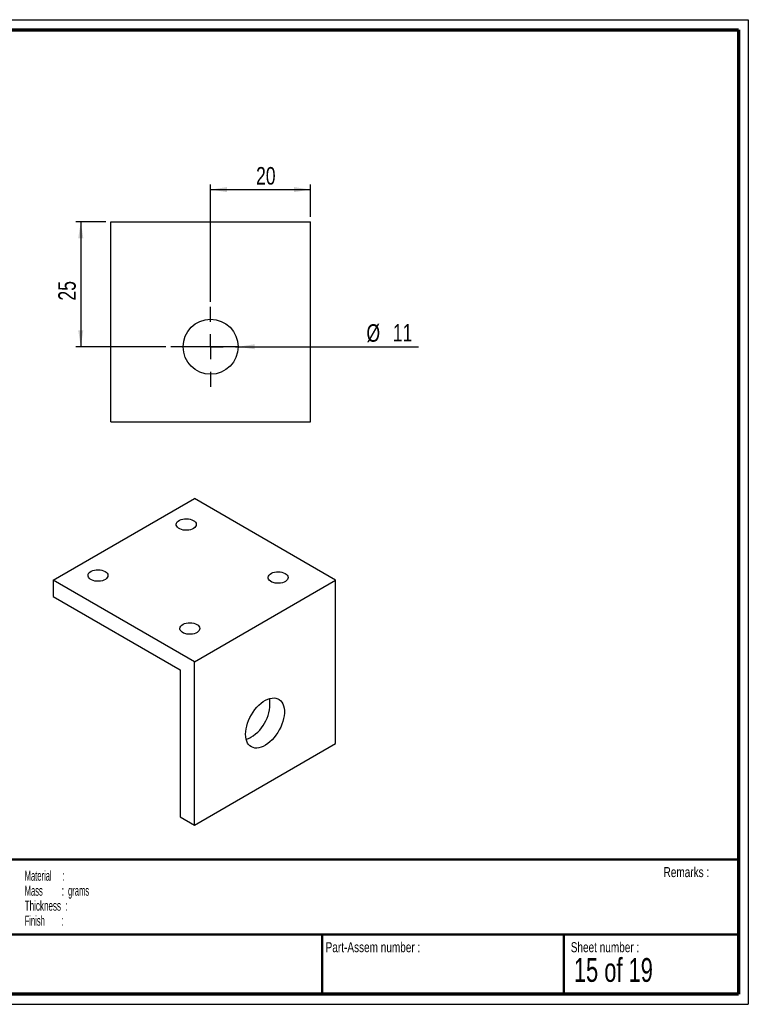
# Paper-space layout 'Angle profile 40x40x4 (Wall mount)' of a CAD drawing. Header units: millimetres. Extents: x 7 to 291, y 7 to 204.
# Tile 2 of 2: x 145 to 291, y 7 to 204. Entities that reach past the tile are written whole.
import ezdxf

# ---------------------------------------------------------------- set-up
doc = ezdxf.new("R2010")
doc.units = ezdxf.units.MM
for name, color, linetype in [('LAYER1', 7, 'Continuous'), ('LAYER2', 7, 'Continuous'), ('LOGO', 7, 'Continuous')]:
    doc.layers.add(name, color=color, linetype=linetype)
doc.styles.add('SLDTEXTSTYLE1', font='TXT', dxfattribs={"width": 0.75})
doc.styles.add('SLDTEXTSTYLE4', font='TXT', dxfattribs={"width": 0.5675})
doc.styles.add('SLDTEXTSTYLE5', font='TXT', dxfattribs={"width": 0.55})
doc.styles.add('SLDTEXTSTYLE6', font='TXT', dxfattribs={"width": 0.605})
doc.styles.add('SLDTEXTSTYLE7', font='TXT', dxfattribs={"width": 0.549})
doc.styles.add('SLDTEXTSTYLE9', font='TXT', dxfattribs={"width": 0.6875})
doc.dimstyles.new('SLDDIMSTYLE13', dxfattribs={"dimtxt": 3.5, "dimasz": 3.302, "dimexe": 0, "dimexo": 0.0625, "dimgap": 0.875, "dimtad": 1, "dimrnd": 1e-09, "dimzin": 12, "dimdsep": 46, "dimtxsty": 'SLDTEXTSTYLE1', "dimblk1": 'NONE', "dimsah": 1, "dimcen": 0, "dimadec": 0, "dimazin": 3, "dimtfac": 1, "dimtmove": 0, "dimatfit": 3, "dimldrblk": 'NONE', "dimfxl": 1, "dimfrac": 2, "dimtolj": 1, "dimtzin": 12, "dimarcsym": 0})
doc.dimstyles.new('SLDDIMSTYLE2', dxfattribs={"dimtxt": 3.5, "dimasz": 3.302, "dimexe": 0, "dimexo": 0.0625, "dimgap": 0.875, "dimtad": 1, "dimrnd": 1e-09, "dimzin": 12, "dimdsep": 46, "dimtxsty": 'SLDTEXTSTYLE1', "dimsah": 1, "dimcen": 0.09, "dimadec": 0, "dimazin": 3, "dimtfac": 1, "dimtmove": 0, "dimatfit": 0, "dimfxl": 1, "dimfrac": 2, "dimtolj": 1, "dimtzin": 12, "dimarcsym": 0})
doc.dimstyles.new('SLDDIMSTYLE3', dxfattribs={"dimtxt": 3.5, "dimasz": 3.302, "dimexe": 0, "dimexo": 0.0625, "dimgap": 0.875, "dimtad": 1, "dimrnd": 1e-09, "dimzin": 12, "dimdsep": 46, "dimtxsty": 'SLDTEXTSTYLE1', "dimsah": 1, "dimcen": 0.09, "dimadec": 0, "dimazin": 3, "dimtfac": 1, "dimtofl": 0, "dimtmove": 0, "dimatfit": 3, "dimfxl": 1, "dimfrac": 2, "dimtolj": 1, "dimtzin": 12, "dimarcsym": 0})

# ---------------------------------------------------------------- blocks, each defined once
blk = doc.blocks.new('SW_NOTE_0_28')
at = {"layer": 'LOGO', "color": 0, "char_height": 2, "attachment_point": 1}
for s, insert, style in [('Material     :', (0, 2.58), 'SLDTEXTSTYLE4'), ('Mass         :  grams', (0, -0.42), 'SLDTEXTSTYLE5'), ('Thickness  :', (0, -3.42), 'SLDTEXTSTYLE6'), ('Finish        :', (0, -6.42), 'SLDTEXTSTYLE7')]:
    blk.add_mtext(s, dxfattribs=dict(at, insert=insert, style=style))
blk = doc.blocks.new('_D_52')
at = {"layer": 'LOGO'}
for q in [(177.39, 138.34), (224.55, 138.34)]:
    blk.add_line((188.39, 138.34), q, dxfattribs=at)
blk.add_solid([(188.39, 138.34), (191.7, 137.84), (191.7, 138.85)], dxfattribs=at)
at = {"layer": 'LOGO', "char_height": 3.5, "attachment_point": 1, "style": 'SLDTEXTSTYLE1'}
for s, insert in [('%%c', (214.1, 142.85)), ('11', (219.38, 142.9))]:
    blk.add_mtext(s, dxfattribs=dict(at, insert=insert))
blk = doc.blocks.new('_None')
blk = doc.blocks.new('_D_53')
at = {"layer": 'LOGO'}
for p, q in [((161.89, 163.34), (155.89, 163.34)), ((156.89, 163.34), (156.89, 138.34)), ((173.89, 138.34), (155.89, 138.34))]:
    blk.add_line(p, q, dxfattribs=at)
for points in [[(156.89, 163.34), (156.38, 160.04), (157.4, 160.04)], [(156.89, 138.34), (157.4, 141.65), (156.38, 141.65)]]:
    blk.add_solid(points, dxfattribs=at)
at = {"layer": 'LOGO', "insert": (152.38, 147.59), "char_height": 3.5, "attachment_point": 1, "rotation": 90, "style": 'SLDTEXTSTYLE1'}
blk.add_mtext('25', dxfattribs=at)
blk = doc.blocks.new('_D_54')
at = {"layer": 'LOGO'}
for p, q in [((182.89, 147.34), (182.89, 170.79)), ((182.89, 169.79), (202.89, 169.79)), ((202.89, 164.34), (202.89, 170.79))]:
    blk.add_line(p, q, dxfattribs=at)
for points in [[(182.89, 169.79), (186.2, 169.28), (186.2, 170.3)], [(202.89, 169.79), (199.59, 170.3), (199.59, 169.28)]]:
    blk.add_solid(points, dxfattribs=at)
at = {"layer": 'LOGO', "insert": (191.99, 174.3), "char_height": 3.5, "attachment_point": 1, "style": 'SLDTEXTSTYLE1'}
blk.add_mtext('20', dxfattribs=at)
blk = doc.blocks.new('SW_CENTERMARKSYMBOL_1')
at = {"layer": 'LOGO', "color": 0}
for p, q in [((0, 5), (0, 8)), ((0, 0), (0, 2.5)), ((-5, 0), (-8, 0)), ((0, 0), (-2.5, 0)), ((0, 0), (0, -2.5)), ((0, 0), (2.5, 0)), ((5, 0), (8, 0)), ((0, -5), (0, -8))]:
    blk.add_line(p, q, dxfattribs=at)

psp = doc.layouts.new('Angle profile 40x40x4 (Wall mount)')

# ---------------------------------------------------------------- linework, layer by layer
at = {"color": 7, "linetype": 'Continuous', "lineweight": 25}
for p, q in [((162.894, 123.344), (162.894, 163.344)), ((162.894, 163.344), (202.894, 163.344)), ((202.894, 123.344), (202.894, 163.344)), ((162.894, 123.344), (202.894, 123.344)), ((151.352, 91.638), (179.637, 107.966)), ((207.921, 91.638), (179.637, 107.966)), ((179.637, 75.31), (151.352, 91.638)), ((151.352, 91.638), (151.352, 88.372)), ((179.637, 75.31), (207.921, 91.638)), ((207.921, 58.976), (207.921, 91.638)), ((151.352, 88.372), (176.808, 73.677)), ((179.637, 42.648), (179.637, 75.31)), ((176.808, 73.677), (176.808, 44.281)), ((179.637, 42.648), (207.921, 58.976)), ((176.808, 44.281), (179.637, 42.648))]:
    psp.add_line(p, q, dxfattribs=at)
at = {"color": 7, "linetype": 'Continuous', "lineweight": 25, "flags": 128}
for points in [[(179.425, 103.598), (179.667, 103.429), (179.849, 103.237), (179.965, 103.027), (180.01, 102.809), (179.983, 102.591), (179.884, 102.379), (179.718, 102.181), (179.49, 102.005), (179.209, 101.858), (178.884, 101.743), (178.528, 101.667), (178.153, 101.63), (177.773, 101.636), (177.401, 101.682), (177.052, 101.769), (176.737, 101.892), (176.468, 102.047), (176.255, 102.229), (176.105, 102.43), (176.024, 102.645), (176.015, 102.864), (176.078, 103.081), (176.211, 103.287), (176.409, 103.474), (176.665, 103.636), (176.969, 103.768), (177.311, 103.864), (177.679, 103.921), (178.058, 103.936), (178.435, 103.91), (178.798, 103.843), (179.131, 103.738), (179.425, 103.598)], [(161.747, 93.393), (161.989, 93.224), (162.171, 93.031), (162.287, 92.822), (162.332, 92.604), (162.305, 92.385), (162.207, 92.173), (162.04, 91.976), (161.813, 91.8), (161.531, 91.653), (161.207, 91.538), (160.85, 91.462), (160.475, 91.425), (160.095, 91.431), (159.724, 91.477), (159.374, 91.564), (159.059, 91.687), (158.79, 91.842), (158.577, 92.024), (158.428, 92.225), (158.347, 92.44), (158.338, 92.659), (158.401, 92.876), (158.534, 93.081), (158.732, 93.269), (158.987, 93.431), (159.292, 93.563), (159.634, 93.659), (160.001, 93.716), (160.38, 93.731), (160.758, 93.705), (161.12, 93.638), (161.454, 93.533), (161.747, 93.393)], [(197.809, 92.985), (198.051, 92.816), (198.234, 92.623), (198.349, 92.414), (198.395, 92.196), (198.367, 91.977), (198.269, 91.765), (198.103, 91.568), (197.875, 91.392), (197.594, 91.244), (197.269, 91.13), (196.913, 91.053), (196.538, 91.017), (196.158, 91.022), (195.786, 91.069), (195.437, 91.155), (195.122, 91.278), (194.853, 91.434), (194.64, 91.615), (194.49, 91.817), (194.409, 92.032), (194.4, 92.251), (194.463, 92.468), (194.596, 92.673), (194.794, 92.861), (195.05, 93.023), (195.354, 93.155), (195.696, 93.25), (196.063, 93.307), (196.443, 93.323), (196.82, 93.297), (197.182, 93.23), (197.516, 93.125), (197.809, 92.985)], [(180.132, 82.78), (180.374, 82.611), (180.556, 82.418), (180.672, 82.209), (180.717, 81.991), (180.69, 81.772), (180.591, 81.56), (180.425, 81.363), (180.197, 81.187), (179.916, 81.039), (179.591, 80.925), (179.235, 80.848), (178.86, 80.812), (178.48, 80.817), (178.108, 80.864), (177.759, 80.95), (177.444, 81.073), (177.175, 81.229), (176.962, 81.41), (176.812, 81.612), (176.732, 81.827), (176.723, 82.046), (176.786, 82.262), (176.918, 82.468), (177.116, 82.656), (177.372, 82.818), (177.676, 82.949), (178.018, 83.045), (178.386, 83.102), (178.765, 83.118), (179.143, 83.092), (179.505, 83.025), (179.838, 82.92), (180.132, 82.78)], [(189.89, 60.815), (189.915, 61.342), (189.991, 61.891), (190.116, 62.455), (190.289, 63.027), (190.507, 63.6), (190.768, 64.165), (191.068, 64.716), (191.404, 65.246), (191.77, 65.747), (192.163, 66.213), (192.577, 66.638), (193.006, 67.016), (193.446, 67.343), (193.89, 67.614), (194.332, 67.825), (194.767, 67.975), (195.19, 68.06), (195.594, 68.08), (195.974, 68.035), (196.326, 67.925), (196.644, 67.751), (196.925, 67.517), (197.165, 67.224), (197.361, 66.877), (197.51, 66.48), (197.611, 66.038), (197.662, 65.558), (197.662, 65.046), (197.611, 64.507), (197.51, 63.949), (197.361, 63.38), (197.165, 62.807), (196.925, 62.237), (196.644, 61.678), (196.326, 61.137), (195.974, 60.621), (195.594, 60.136), (195.19, 59.69), (194.767, 59.288), (194.332, 58.935), (193.89, 58.635), (193.446, 58.394), (193.006, 58.213), (192.577, 58.095), (192.163, 58.043), (191.77, 58.055), (191.404, 58.133), (191.068, 58.275), (190.768, 58.48), (190.507, 58.744), (190.289, 59.064), (190.116, 59.437), (189.991, 59.856), (189.915, 60.318), (189.89, 60.815)]]:
    psp.add_lwpolyline(points, dxfattribs=at)
at = {"color": 7, "linetype": 'Continuous', "lineweight": 25}
psp.add_circle((182.894, 138.344), 5.5, dxfattribs=at)
for centre, radius, start, end in [((186.776, 67.029), 8.001, 301.4445, 6.70036), ((188.835, 63.775), 4.153, 286.38689, 300.62998)]:
    psp.add_arc(centre, radius, start, end, dxfattribs=at)
at = {"layer": 'LAYER1', "lineweight": 50}
for p, q in [((8.57, 35.784), (288.57, 35.784)), ((8.57, 20.784), (288.57, 20.784)), ((205.222, 8.784), (205.222, 20.784)), ((253.651, 8.784), (253.651, 20.784))]:
    psp.add_line(p, q, dxfattribs=at)
at = {"layer": 'LAYER2', "lineweight": 70}
for p, q in [((8.57, 201.784), (288.57, 201.784)), ((288.57, 201.784), (288.57, 8.784)), ((288.57, 8.784), (8.57, 8.784))]:
    psp.add_line(p, q, dxfattribs=at)
at = {"layer": 'LOGO'}
for p, q in [((6.57, 203.784), (290.57, 203.784)), ((290.57, 203.784), (290.57, 6.784)), ((6.57, 6.784), (290.57, 6.784))]:
    psp.add_line(p, q, dxfattribs=at)

# ---------------------------------------------------------------- block references
psp.add_blockref('SW_CENTERMARKSYMBOL_1', (182.894, 138.344), dxfattribs=at)
at = {"layer": 'LOGO', "color": 218}
psp.add_blockref('SW_NOTE_0_28', (145.653, 30.931), dxfattribs=at)

# ---------------------------------------------------------------- texts
at = {"layer": 'LOGO', "attachment_point": 1}
for s, insert, char_height, style in [('Remarks :', (273.596, 34.236), 2, 'SLDTEXTSTYLE1'), ('Part-Assem number :', (205.927, 19.21), 2, 'SLDTEXTSTYLE1'), ('Sheet number :', (255.011, 19.21), 2, 'SLDTEXTSTYLE1'), ('15 of 19', (255.634, 16.04), 4.7625, 'SLDTEXTSTYLE9')]:
    psp.add_mtext(s, dxfattribs=dict(at, insert=insert, char_height=char_height, style=style))

# ---------------------------------------------------------------- dimensions: what is measured, and where the dimension line sits
at = {"layer": 'LOGO'}
dim = psp.add_linear_dim(base=(202.894, 169.789), p1=(182.894, 146.344), p2=(202.894, 163.344), dimstyle='SLDDIMSTYLE2', dxfattribs=at)
dim.commit()
dim.dimension.update_dxf_attribs({"geometry": '_D_54', "text_midpoint": (194.573, 169.789), "dimtype": 160})
dim = psp.add_linear_dim(base=(156.89, 138.344), p1=(162.894, 163.344), p2=(174.894, 138.344), angle=90, dimstyle='SLDDIMSTYLE3', dxfattribs=at)
dim.commit()
dim.dimension.update_dxf_attribs({"geometry": '_D_53', "text_midpoint": (156.89, 150.176), "dimtype": 160})
dim = psp.add_diameter_dim_2p(p1=(177.394, 138.344), p2=(188.394, 138.344), dimstyle='SLDDIMSTYLE13', dxfattribs=at)
dim.commit()
dim.dimension.update_dxf_attribs({"geometry": '_D_52', "text_midpoint": (219.433, 138.344), "dimtype": 163})

doc.saveas('drawing.dxf')
